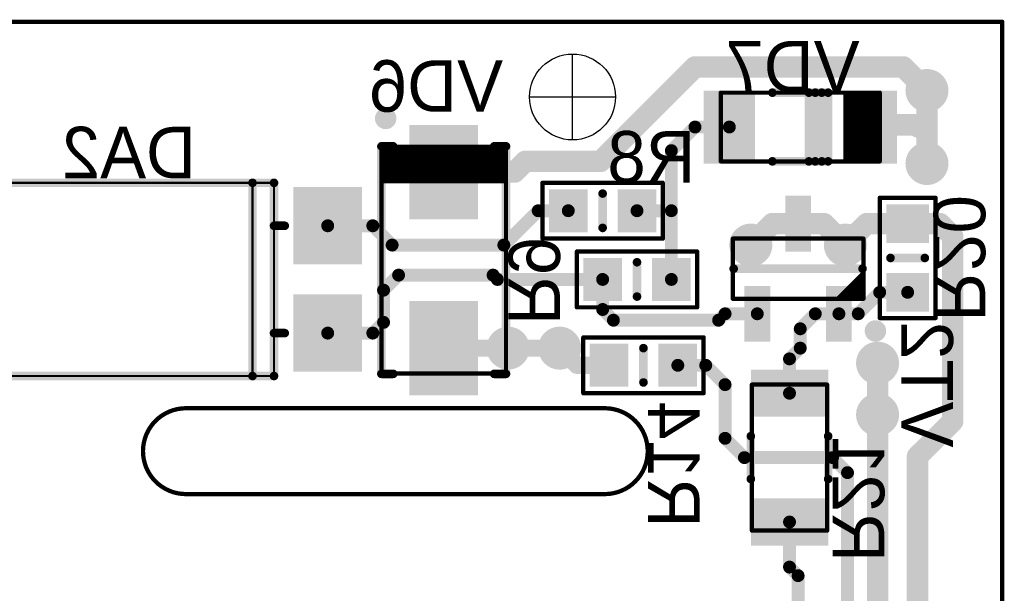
# Model space of a CAD drawing. Extents: x 99.9 to 148.1, y 49.9 to 76.1.
# Tile 7 of 7: x 125.1 to 148.1, y 62.7 to 76.1. Entities that reach past the tile are written whole.
import ezdxf

# ---------------------------------------------------------------- set-up
doc = ezdxf.new("R2010")
doc.units = 0
for name, color, linetype in [('Board', 3, 'CONTINUOUS'), ('Bot_Assy_SMD', 26, 'CONTINUOUS'), ('Bot_Attr_SMD', 24, 'CONTINUOUS'), ('Bot_Silk', 7, 'CONTINUOUS'), ('Bottom', 2, 'CONTINUOUS')]:
    doc.layers.add(name, color=color, linetype=linetype)

# ---------------------------------------------------------------- blocks, each defined once
blk = doc.blocks.new('UNIT_DISC')
at = {"linetype": 'CONTINUOUS', "const_width": 0.5}
blk.add_lwpolyline([(0.25, 0, 1), (-0.25, 0, 1)], format="xyb", close=True, dxfattribs=at)
blk = doc.blocks.new('SHAPE_EL_394_394_0_0_0_0')
at = {"xscale": 1.001, "yscale": 1.001, "zscale": 1.001}
blk.add_blockref('UNIT_DISC', (0, 0), dxfattribs=at)
blk = doc.blocks.new('06via11')
at = {"layer": 'Bottom'}
blk.add_blockref('SHAPE_EL_394_394_0_0_0_0', (0, 0), dxfattribs=at)
blk = doc.blocks.new('RESC1608X55N_802')
at = {"layer": 'Bot_Assy_SMD', "linetype": 'CONTINUOUS', "const_width": 0.1}
for points in [[(137.3, 72.25), (140.1, 72.25)], [(137.3, 70.95), (137.3, 72.25)], [(140.1, 72.25), (140.1, 70.95)], [(140.1, 70.95), (137.3, 70.95)]]:
    blk.add_lwpolyline(points, dxfattribs=at)
at = {"layer": 'Bot_Silk', "linetype": 'CONTINUOUS', "const_width": 0.2}
blk.add_lwpolyline([(138.7, 71.2), (138.7, 72)], dxfattribs=at)
at = {"layer": 'Bot_Assy_SMD', "xscale": 0.1, "yscale": 0.1, "zscale": 0.1}
for p in [(137.3, 72.25), (137.3, 72.25), (140.1, 72.25), (140.1, 72.25), (137.3, 70.95), (137.3, 70.95), (140.1, 70.95), (140.1, 70.95)]:
    blk.add_blockref('UNIT_DISC', p, dxfattribs=at)
at = {"layer": 'Bot_Silk', "xscale": 0.2, "yscale": 0.2, "zscale": 0.2}
for p in [(138.7, 72), (138.7, 71.2)]:
    blk.add_blockref('UNIT_DISC', p, dxfattribs=at)
blk = doc.blocks.new('SHAPE_SQ_393_354_0_0_0_0')
blk.add_solid([(-0.5, -0.45), (0.5, -0.45), (-0.5, 0.45), (0.5, 0.45)])
blk = doc.blocks.new('10x0921_F')
at = {"layer": 'Bottom'}
blk.add_blockref('SHAPE_SQ_393_354_0_0_0_0', (0, 0), dxfattribs=at)
blk = doc.blocks.new('10x095_F')
at = {"layer": 'Bottom'}
blk.add_blockref('SHAPE_SQ_393_354_0_0_0_0', (0, 0), dxfattribs=at)
blk = doc.blocks.new('R8')
blk.add_blockref('RESC1608X55N_802', (0, 0))
at = {"rotation": -270}
for name, p in [('10x095_F', (137.9, 71.6)), ('10x0921_F', (139.5, 71.6))]:
    blk.add_blockref(name, p, dxfattribs=at)
at = {"layer": 'Bot_Attr_SMD', "text_generation_flag": 2}
blk.add_text('R8', height=1.2, dxfattribs=at).set_placement((140.86092, 72.25625))
blk = doc.blocks.new('06via13')
at = {"layer": 'Bottom'}
blk.add_blockref('SHAPE_EL_394_394_0_0_0_0', (0, 0), dxfattribs=at)
blk = doc.blocks.new('06via19')
at = {"layer": 'Bottom'}
blk.add_blockref('SHAPE_EL_394_394_0_0_0_0', (0, 0), dxfattribs=at)
blk = doc.blocks.new('DIOM5027X244N_944')
at = {"layer": 'Bot_Assy_SMD', "linetype": 'CONTINUOUS', "const_width": 0.1}
for points in [[(133.55, 73.09), (136.45, 73.09)], [(133.55, 67.81), (133.55, 73.09)], [(136.45, 73.09), (136.45, 67.81)], [(136.45, 72.99), (133.55, 72.99)], [(136.45, 72.89), (133.55, 72.89)], [(136.45, 72.79), (133.55, 72.79)], [(136.45, 72.69), (133.55, 72.69)], [(136.45, 72.59), (133.55, 72.59)], [(136.45, 72.49), (133.55, 72.49)], [(136.45, 72.39), (133.55, 72.39)], [(136.45, 72.29), (133.55, 72.29)], [(136.45, 67.81), (133.55, 67.81)]]:
    blk.add_lwpolyline(points, dxfattribs=at)
at = {"layer": 'Bot_Silk', "linetype": 'CONTINUOUS', "const_width": 0.25}
blk.add_lwpolyline([(133.65, 73.625, 1), (133.65, 73.875, 1)], format="xyb", close=True, dxfattribs=at)
at = {"layer": 'Bot_Silk', "linetype": 'CONTINUOUS', "const_width": 0.2}
for points in [[(133.825, 73.1), (133.55, 73.1)], [(133.55, 73.1), (133.55, 67.8)], [(136.175, 73.1), (136.45, 73.1)], [(136.45, 73.1), (136.45, 67.8)], [(133.55, 67.8), (133.825, 67.8)], [(136.45, 67.8), (136.175, 67.8)]]:
    blk.add_lwpolyline(points, dxfattribs=at)
at = {"layer": 'Bot_Assy_SMD', "xscale": 0.1, "yscale": 0.1, "zscale": 0.1}
for p in [(133.55, 73.09), (133.55, 73.09), (136.45, 73.09), (136.45, 73.09), (133.55, 72.99), (133.55, 72.89), (136.45, 72.99), (136.45, 72.89), (133.55, 72.79), (133.55, 72.69), (136.45, 72.79), (136.45, 72.69), (133.55, 72.59), (133.55, 72.49), (133.55, 72.39), (136.45, 72.59), (136.45, 72.49), (136.45, 72.39), (133.55, 72.29), (136.45, 72.29), (133.55, 67.81), (133.55, 67.81), (136.45, 67.81), (136.45, 67.81)]:
    blk.add_blockref('UNIT_DISC', p, dxfattribs=at)
at = {"layer": 'Bot_Silk', "xscale": 0.2, "yscale": 0.2, "zscale": 0.2}
for p in [(133.55, 73.1), (133.55, 73.1), (133.825, 73.1), (136.175, 73.1), (136.45, 73.1), (136.45, 73.1), (133.55, 67.8), (133.55, 67.8), (133.825, 67.8), (136.175, 67.8), (136.45, 67.8), (136.45, 67.8)]:
    blk.add_blockref('UNIT_DISC', p, dxfattribs=at)
blk = doc.blocks.new('SHAPE_SQ_866_629_0_0_0_0')
blk.add_solid([(-1.1, -0.8), (1.1, -0.8), (-1.1, 0.8), (1.1, 0.8)])
blk = doc.blocks.new('22x1613_F')
at = {"layer": 'Bottom'}
blk.add_blockref('SHAPE_SQ_866_629_0_0_0_0', (0, 0), dxfattribs=at)
blk = doc.blocks.new('22x1619_F')
at = {"layer": 'Bottom'}
blk.add_blockref('SHAPE_SQ_866_629_0_0_0_0', (0, 0), dxfattribs=at)
blk = doc.blocks.new('VD6')
blk.add_blockref('DIOM5027X244N_944', (0, 0))
at = {"rotation": -270}
for name, p in [('22x1613_F', (135, 72.5)), ('22x1619_F', (135, 68.4))]:
    blk.add_blockref(name, p, dxfattribs=at)
at = {"layer": 'Bot_Attr_SMD', "text_generation_flag": 2}
blk.add_text('VD6', height=1.2, dxfattribs=at).set_placement((136.38281, 73.90625))
blk = doc.blocks.new('RESC1608X55N_997')
at = {"layer": 'Bot_Assy_SMD', "linetype": 'CONTINUOUS', "const_width": 0.1}
for points in [[(138.25, 68.65), (141.05, 68.65)], [(138.25, 67.35), (138.25, 68.65)], [(141.05, 68.65), (141.05, 67.35)], [(141.05, 67.35), (138.25, 67.35)]]:
    blk.add_lwpolyline(points, dxfattribs=at)
at = {"layer": 'Bot_Silk', "linetype": 'CONTINUOUS', "const_width": 0.2}
blk.add_lwpolyline([(139.65, 68.4), (139.65, 67.6)], dxfattribs=at)
at = {"layer": 'Bot_Assy_SMD', "xscale": 0.1, "yscale": 0.1, "zscale": 0.1}
for p in [(138.25, 68.65), (138.25, 68.65), (141.05, 68.65), (141.05, 68.65), (138.25, 67.35), (138.25, 67.35), (141.05, 67.35), (141.05, 67.35)]:
    blk.add_blockref('UNIT_DISC', p, dxfattribs=at)
at = {"layer": 'Bot_Silk', "xscale": 0.2, "yscale": 0.2, "zscale": 0.2}
for p in [(139.65, 68.4), (139.65, 67.6)]:
    blk.add_blockref('UNIT_DISC', p, dxfattribs=at)
blk = doc.blocks.new('10x0919_F')
at = {"layer": 'Bottom'}
blk.add_blockref('SHAPE_SQ_393_354_0_0_0_0', (0, 0), dxfattribs=at)
blk = doc.blocks.new('10x091_F')
at = {"layer": 'Bottom'}
blk.add_blockref('SHAPE_SQ_393_354_0_0_0_0', (0, 0), dxfattribs=at)
blk = doc.blocks.new('R14')
blk.add_blockref('RESC1608X55N_997', (0, 0))
at = {"rotation": -90}
for name, p in [('10x0919_F', (138.85, 68)), ('10x091_F', (140.45, 68))]:
    blk.add_blockref(name, p, dxfattribs=at)
at = {"layer": 'Bot_Attr_SMD', "text_generation_flag": 2}
blk.add_text('R14', height=1.2, rotation=-90, dxfattribs=at).set_placement((139.75625, 64.22032))
blk = doc.blocks.new('RESC3216X65N_1194')
at = {"layer": 'Bot_Assy_SMD', "linetype": 'CONTINUOUS', "const_width": 0.1}
for points in [[(142.175, 67.55), (143.925, 67.55)], [(142.175, 64.15), (142.175, 67.55)], [(143.925, 67.55), (143.925, 64.15)], [(143.925, 64.15), (142.175, 64.15)]]:
    blk.add_lwpolyline(points, dxfattribs=at)
at = {"layer": 'Bot_Silk', "linetype": 'CONTINUOUS', "const_width": 0.2}
for points in [[(142.15, 65.35), (142.15, 66.35)], [(143.95, 65.35), (143.95, 66.35)]]:
    blk.add_lwpolyline(points, dxfattribs=at)
at = {"layer": 'Bot_Assy_SMD', "xscale": 0.1, "yscale": 0.1, "zscale": 0.1}
for p in [(142.175, 67.55), (142.175, 67.55), (143.925, 67.55), (143.925, 67.55), (142.175, 64.15), (142.175, 64.15), (143.925, 64.15), (143.925, 64.15)]:
    blk.add_blockref('UNIT_DISC', p, dxfattribs=at)
at = {"layer": 'Bot_Silk', "xscale": 0.2, "yscale": 0.2, "zscale": 0.2}
for p in [(142.15, 66.35), (143.95, 66.35), (142.15, 65.35), (143.95, 65.35)]:
    blk.add_blockref('UNIT_DISC', p, dxfattribs=at)
blk = doc.blocks.new('SHAPE_SQ_708_433_0_0_0_0')
blk.add_solid([(-0.9, -0.55), (0.9, -0.55), (-0.9, 0.55), (0.9, 0.55)])
blk = doc.blocks.new('18x117_F')
at = {"layer": 'Bottom'}
blk.add_blockref('SHAPE_SQ_708_433_0_0_0_0', (0, 0), dxfattribs=at)
blk = doc.blocks.new('18x116_F')
at = {"layer": 'Bottom'}
blk.add_blockref('SHAPE_SQ_708_433_0_0_0_0', (0, 0), dxfattribs=at)
blk = doc.blocks.new('R21')
at = {"rotation": -180}
for name, p in [('18x116_F', (143.05, 67.35)), ('18x117_F', (143.05, 64.35))]:
    blk.add_blockref(name, p, dxfattribs=at)
blk.add_blockref('RESC3216X65N_1194', (0, 0))
at = {"layer": 'Bot_Attr_SMD', "text_generation_flag": 2}
blk.add_text('R21', height=1.2, rotation=-90, dxfattribs=at).set_placement((144.05625, 63.42032))
blk = doc.blocks.new('RESC1608X55N_1215')
at = {"layer": 'Bot_Assy_SMD', "linetype": 'CONTINUOUS', "const_width": 0.1}
for points in [[(138.1, 70.65), (140.9, 70.65)], [(138.1, 69.35), (138.1, 70.65)], [(140.9, 70.65), (140.9, 69.35)], [(140.9, 69.35), (138.1, 69.35)]]:
    blk.add_lwpolyline(points, dxfattribs=at)
at = {"layer": 'Bot_Silk', "linetype": 'CONTINUOUS', "const_width": 0.2}
blk.add_lwpolyline([(139.5, 69.6), (139.5, 70.4)], dxfattribs=at)
at = {"layer": 'Bot_Assy_SMD', "xscale": 0.1, "yscale": 0.1, "zscale": 0.1}
for p in [(138.1, 70.65), (138.1, 70.65), (140.9, 70.65), (140.9, 70.65), (138.1, 69.35), (138.1, 69.35), (140.9, 69.35), (140.9, 69.35)]:
    blk.add_blockref('UNIT_DISC', p, dxfattribs=at)
at = {"layer": 'Bot_Silk', "xscale": 0.2, "yscale": 0.2, "zscale": 0.2}
for p in [(139.5, 70.4), (139.5, 69.6)]:
    blk.add_blockref('UNIT_DISC', p, dxfattribs=at)
blk = doc.blocks.new('10x094_F')
at = {"layer": 'Bottom'}
blk.add_blockref('SHAPE_SQ_393_354_0_0_0_0', (0, 0), dxfattribs=at)
blk = doc.blocks.new('R9')
blk.add_blockref('RESC1608X55N_1215', (0, 0))
at = {"rotation": -270}
for name, p in [('10x094_F', (138.7, 70)), ('10x0921_F', (140.3, 70))]:
    blk.add_blockref(name, p, dxfattribs=at)
at = {"layer": 'Bot_Attr_SMD', "text_generation_flag": 2}
blk.add_text('R9', height=1.2, rotation=-90, dxfattribs=at).set_placement((136.50625, 68.93907))
blk = doc.blocks.new('RESC1608X55N_1234')
at = {"layer": 'Bot_Assy_SMD', "linetype": 'CONTINUOUS', "const_width": 0.1}
for points in [[(145.15, 69.1), (145.15, 71.9)], [(145.15, 71.9), (146.45, 71.9)], [(146.45, 71.9), (146.45, 69.1)], [(146.45, 69.1), (145.15, 69.1)]]:
    blk.add_lwpolyline(points, dxfattribs=at)
at = {"layer": 'Bot_Silk', "linetype": 'CONTINUOUS', "const_width": 0.2}
blk.add_lwpolyline([(145.4, 70.5), (146.2, 70.5)], dxfattribs=at)
at = {"layer": 'Bot_Assy_SMD', "xscale": 0.1, "yscale": 0.1, "zscale": 0.1}
for p in [(145.15, 71.9), (145.15, 71.9), (146.45, 71.9), (146.45, 71.9), (145.15, 69.1), (145.15, 69.1), (146.45, 69.1), (146.45, 69.1)]:
    blk.add_blockref('UNIT_DISC', p, dxfattribs=at)
at = {"layer": 'Bot_Silk', "xscale": 0.2, "yscale": 0.2, "zscale": 0.2}
for p in [(145.4, 70.5), (146.2, 70.5)]:
    blk.add_blockref('UNIT_DISC', p, dxfattribs=at)
blk = doc.blocks.new('10x096_F')
at = {"layer": 'Bottom'}
blk.add_blockref('SHAPE_SQ_393_354_0_0_0_0', (0, 0), dxfattribs=at)
blk = doc.blocks.new('10x0911_F')
at = {"layer": 'Bottom'}
blk.add_blockref('SHAPE_SQ_393_354_0_0_0_0', (0, 0), dxfattribs=at)
blk = doc.blocks.new('R20')
for name, p in [('RESC1608X55N_1234', (0, 0)), ('10x0911_F', (145.8, 71.3)), ('10x096_F', (145.8, 69.7))]:
    blk.add_blockref(name, p)
at = {"layer": 'Bot_Attr_SMD', "text_generation_flag": 2}
blk.add_text('R20', height=1.2, rotation=-90, dxfattribs=at).set_placement((146.40625, 69.02032))
blk = doc.blocks.new('SOT95P237X112_3N_1391')
at = {"layer": 'Bot_Assy_SMD', "linetype": 'CONTINUOUS', "const_width": 0.1}
for points in [[(141.73, 69.55), (141.73, 70.95)], [(141.73, 70.95), (144.77, 70.95)], [(144.77, 70.95), (144.77, 69.55)], [(144.17, 69.55), (144.77, 70.15)], [(144.27, 69.55), (144.77, 70.05)], [(144.37, 69.55), (144.77, 69.95)], [(144.47, 69.55), (144.77, 69.85)], [(144.57, 69.55), (144.77, 69.75)], [(144.67, 69.55), (144.77, 69.65)], [(144.77, 69.55), (141.73, 69.55)]]:
    blk.add_lwpolyline(points, dxfattribs=at)
at = {"layer": 'Bot_Silk', "linetype": 'CONTINUOUS', "const_width": 0.2}
blk.add_lwpolyline([(141.75, 70.25), (144.75, 70.25)], dxfattribs=at)
at = {"layer": 'Bot_Silk', "linetype": 'CONTINUOUS', "const_width": 0.25}
blk.add_lwpolyline([(145.05, 68.925, 1), (145.05, 68.675, 1)], format="xyb", close=True, dxfattribs=at)
at = {"layer": 'Bot_Assy_SMD', "xscale": 0.1, "yscale": 0.1, "zscale": 0.1}
for p in [(141.73, 70.95), (141.73, 70.95), (144.77, 70.95), (144.77, 70.95), (144.77, 70.15), (144.77, 70.05), (144.77, 69.95), (144.77, 69.85), (144.77, 69.75), (144.77, 69.65), (141.73, 69.55), (141.73, 69.55), (144.17, 69.55), (144.27, 69.55), (144.37, 69.55), (144.47, 69.55), (144.57, 69.55), (144.67, 69.55), (144.77, 69.55), (144.77, 69.55)]:
    blk.add_blockref('UNIT_DISC', p, dxfattribs=at)
at = {"layer": 'Bot_Silk', "xscale": 0.2, "yscale": 0.2, "zscale": 0.2}
for p in [(141.75, 70.25), (144.75, 70.25)]:
    blk.add_blockref('UNIT_DISC', p, dxfattribs=at)
blk = doc.blocks.new('SHAPE_SQ_511_236_0_0_0_0')
blk.add_solid([(-0.65, -0.3), (0.65, -0.3), (-0.65, 0.3), (0.65, 0.3)])
blk = doc.blocks.new('13x06a4_F')
at = {"layer": 'Bot_Assy_SMD'}
blk.add_blockref('SHAPE_SQ_511_236_0_0_0_0', (0, 0), dxfattribs=at)
at = {"layer": 'Bottom'}
blk.add_blockref('SHAPE_SQ_511_236_0_0_0_0', (0, 0), dxfattribs=at)
blk = doc.blocks.new('13x06a6_F')
at = {"layer": 'Bot_Assy_SMD'}
blk.add_blockref('SHAPE_SQ_511_236_0_0_0_0', (0, 0), dxfattribs=at)
at = {"layer": 'Bottom'}
blk.add_blockref('SHAPE_SQ_511_236_0_0_0_0', (0, 0), dxfattribs=at)
blk = doc.blocks.new('13x06a11_F')
at = {"layer": 'Bot_Assy_SMD'}
blk.add_blockref('SHAPE_SQ_511_236_0_0_0_0', (0, 0), dxfattribs=at)
at = {"layer": 'Bottom'}
blk.add_blockref('SHAPE_SQ_511_236_0_0_0_0', (0, 0), dxfattribs=at)
blk = doc.blocks.new('VT2')
at = {"rotation": -90}
for name, p in [('13x06a11_F', (143.25, 71.3)), ('13x06a4_F', (142.3, 69.2)), ('13x06a6_F', (144.2, 69.2))]:
    blk.add_blockref(name, p, dxfattribs=at)
blk.add_blockref('SOT95P237X112_3N_1391', (0, 0))
at = {"layer": 'Bot_Attr_SMD', "text_generation_flag": 2}
blk.add_text('VT2', height=1.2, rotation=-90, dxfattribs=at).set_placement((145.65625, 66.08438))
blk = doc.blocks.new('DIOMELF3515N_1418')
at = {"layer": 'Bot_Assy_SMD', "linetype": 'CONTINUOUS', "const_width": 0.1}
for points in [[(141.45, 74.35), (145.15, 74.35)], [(141.45, 72.75), (141.45, 74.35)], [(144.35, 72.75), (144.35, 74.35)], [(144.45, 72.75), (144.45, 74.35)], [(144.55, 72.75), (144.55, 74.35)], [(144.65, 72.75), (144.65, 74.35)], [(144.75, 72.75), (144.75, 74.35)], [(144.85, 72.75), (144.85, 74.35)], [(144.95, 72.75), (144.95, 74.35)], [(145.05, 72.75), (145.05, 74.35)], [(145.15, 74.35), (145.15, 72.75)], [(145.15, 72.75), (141.45, 72.75)]]:
    blk.add_lwpolyline(points, dxfattribs=at)
at = {"layer": 'Bot_Silk', "linetype": 'CONTINUOUS', "const_width": 0.2}
for points in [[(143.95, 74.35), (142.65, 74.35)], [(143.5, 72.75), (143.5, 74.35)], [(143.65, 72.75), (143.65, 74.35)], [(143.8, 72.75), (143.8, 74.35)], [(143.95, 74.35), (143.95, 72.75)], [(143.95, 72.75), (142.65, 72.75)]]:
    blk.add_lwpolyline(points, dxfattribs=at)
at = {"layer": 'Bot_Silk', "linetype": 'CONTINUOUS', "const_width": 0.25}
blk.add_lwpolyline([(145.925, 73.55, 1), (146.175, 73.55, 1)], format="xyb", close=True, dxfattribs=at)
at = {"layer": 'Bot_Assy_SMD', "xscale": 0.1, "yscale": 0.1, "zscale": 0.1}
for p in [(141.45, 74.35), (141.45, 74.35), (144.35, 74.35), (144.45, 74.35), (144.55, 74.35), (144.65, 74.35), (144.75, 74.35), (144.85, 74.35), (144.95, 74.35), (145.05, 74.35), (145.15, 74.35), (145.15, 74.35), (141.45, 72.75), (141.45, 72.75), (144.35, 72.75), (144.45, 72.75), (144.55, 72.75), (144.65, 72.75), (144.75, 72.75), (144.85, 72.75), (144.95, 72.75), (145.05, 72.75), (145.15, 72.75), (145.15, 72.75)]:
    blk.add_blockref('UNIT_DISC', p, dxfattribs=at)
at = {"layer": 'Bot_Silk', "xscale": 0.2, "yscale": 0.2, "zscale": 0.2}
for p in [(142.65, 74.35), (143.5, 74.35), (143.65, 74.35), (143.8, 74.35), (143.95, 74.35), (143.95, 74.35), (142.65, 72.75), (143.5, 72.75), (143.65, 72.75), (143.8, 72.75), (143.95, 72.75), (143.95, 72.75)]:
    blk.add_blockref('UNIT_DISC', p, dxfattribs=at)
blk = doc.blocks.new('SHAPE_SQ_669_472_0_0_0_0')
blk.add_solid([(-0.85, -0.6), (0.85, -0.6), (-0.85, 0.6), (0.85, 0.6)])
blk = doc.blocks.new('17x1213_F')
at = {"layer": 'Bottom'}
blk.add_blockref('SHAPE_SQ_669_472_0_0_0_0', (0, 0), dxfattribs=at)
blk = doc.blocks.new('17x1221_F')
at = {"layer": 'Bottom'}
blk.add_blockref('SHAPE_SQ_669_472_0_0_0_0', (0, 0), dxfattribs=at)
blk = doc.blocks.new('VD7')
at = {"rotation": -90}
for name, p in [('17x1221_F', (141.65, 73.55)), ('17x1213_F', (144.95, 73.55))]:
    blk.add_blockref(name, p, dxfattribs=at)
blk.add_blockref('DIOMELF3515N_1418', (0, 0))
at = {"layer": 'Bot_Attr_SMD', "text_generation_flag": 2}
blk.add_text('VD7', height=1.2, dxfattribs=at).set_placement((144.68281, 74.35625))
blk = doc.blocks.new('UNIT_CIRCLE')
at = {"linetype": 'CONTINUOUS'}
blk.add_circle((0, 0), 0.5, dxfattribs=at)
blk = doc.blocks.new('SHAPE_MH_787_787_0_0_0_0')
at = {"linetype": 'CONTINUOUS'}
for p, q in [((0, -1), (0, 1)), ((-1, 0), (1, 0))]:
    blk.add_line(p, q, dxfattribs=at)
at = {"xscale": 2, "yscale": 2, "zscale": 2}
blk.add_blockref('UNIT_CIRCLE', (0, 0), dxfattribs=at)
blk = doc.blocks.new('otv20_ps')
at = {"layer": 'Bottom'}
blk.add_blockref('SHAPE_MH_787_787_0_0_0_0', (0, 0), dxfattribs=at)
blk = doc.blocks.new('3')
blk.add_blockref('otv20_ps', (138, 74.25))
blk = doc.blocks.new('OPTO_FIRECHILD_H11A817S_1581')
at = {"layer": 'Bot_Assy_SMD', "linetype": 'CONTINUOUS', "const_width": 0.05}
for points in [[(124.55, 72.25), (124.55, 67.75)], [(131.05, 72.25), (124.55, 72.25)], [(130.55, 72.25), (130.55, 67.75)], [(131.05, 67.75), (131.05, 72.25)], [(124.55, 67.75), (131.05, 67.75)]]:
    blk.add_lwpolyline(points, dxfattribs=at)
at = {"layer": 'Bot_Silk', "linetype": 'CONTINUOUS', "const_width": 0.2}
for points in [[(124.55, 67.75), (124.55, 72.25)], [(124.55, 72.25), (131.05, 72.25)], [(130.55, 72.25), (130.55, 67.75)], [(131.05, 72.25), (131.05, 67.75)], [(124.55, 71.25), (124.3, 71.25)], [(131.3, 71.25), (131.05, 71.25)], [(124.55, 68.75), (124.3, 68.75)], [(131.3, 68.75), (131.05, 68.75)], [(131.05, 67.75), (124.55, 67.75)]]:
    blk.add_lwpolyline(points, dxfattribs=at)
at = {"layer": 'Bot_Assy_SMD', "xscale": 0.05, "yscale": 0.05, "zscale": 0.05}
for p in [(124.55, 72.25), (124.55, 72.25), (130.55, 72.25), (131.05, 72.25), (131.05, 72.25), (124.55, 67.75), (124.55, 67.75), (130.55, 67.75), (131.05, 67.75), (131.05, 67.75)]:
    blk.add_blockref('UNIT_DISC', p, dxfattribs=at)
at = {"layer": 'Bot_Silk', "xscale": 0.2, "yscale": 0.2, "zscale": 0.2}
for p in [(124.55, 72.25), (124.55, 72.25), (130.55, 72.25), (131.05, 72.25), (131.05, 72.25), (124.3, 71.25), (124.55, 71.25), (131.05, 71.25), (131.3, 71.25), (124.3, 68.75), (124.55, 68.75), (131.05, 68.75), (131.3, 68.75), (124.55, 67.75), (124.55, 67.75), (130.55, 67.75), (131.05, 67.75), (131.05, 67.75)]:
    blk.add_blockref('UNIT_DISC', p, dxfattribs=at)
blk = doc.blocks.new('SHAPE_SQ_629_708_0_0_0_0')
blk.add_solid([(-0.8, -0.9), (0.8, -0.9), (-0.8, 0.9), (0.8, 0.9)])
blk = doc.blocks.new('16x18a26_F')
at = {"layer": 'Bot_Assy_SMD'}
blk.add_blockref('SHAPE_SQ_629_708_0_0_0_0', (0, 0), dxfattribs=at)
at = {"layer": 'Bottom'}
blk.add_blockref('SHAPE_SQ_629_708_0_0_0_0', (0, 0), dxfattribs=at)
blk = doc.blocks.new('16x18a14_F')
at = {"layer": 'Bot_Assy_SMD'}
blk.add_blockref('SHAPE_SQ_629_708_0_0_0_0', (0, 0), dxfattribs=at)
at = {"layer": 'Bottom'}
blk.add_blockref('SHAPE_SQ_629_708_0_0_0_0', (0, 0), dxfattribs=at)
blk = doc.blocks.new('16x18a5_F')
at = {"layer": 'Bot_Assy_SMD'}
blk.add_blockref('SHAPE_SQ_629_708_0_0_0_0', (0, 0), dxfattribs=at)
at = {"layer": 'Bottom'}
blk.add_blockref('SHAPE_SQ_629_708_0_0_0_0', (0, 0), dxfattribs=at)
blk = doc.blocks.new('16x18a4_F')
at = {"layer": 'Bot_Assy_SMD'}
blk.add_blockref('SHAPE_SQ_629_708_0_0_0_0', (0, 0), dxfattribs=at)
at = {"layer": 'Bottom'}
blk.add_blockref('SHAPE_SQ_629_708_0_0_0_0', (0, 0), dxfattribs=at)
blk = doc.blocks.new('DA2')
for name, p in [('OPTO_FIRECHILD_H11A817S_1581', (0, 0)), ('16x18a26_F', (123.3, 71.25)), ('16x18a5_F', (132.3, 71.25)), ('16x18a14_F', (123.3, 68.75)), ('16x18a4_F', (132.3, 68.75))]:
    blk.add_blockref(name, p)
at = {"layer": 'Bot_Attr_SMD', "text_generation_flag": 2}
blk.add_text('DA2', height=1.2, dxfattribs=at).set_placement((129.23281, 72.35625))

msp = doc.modelspace()

# ---------------------------------------------------------------- linework, layer by layer
at = {"layer": 'Board', "linetype": 'CONTINUOUS', "const_width": 0.1}
for points in [[(148, 76), (100, 76)], [(148, 76), (148, 50)], [(138.75, 67), (129, 67)], [(138.75, 65), (129, 65)]]:
    msp.add_lwpolyline(points, dxfattribs=at)
for points in [[(129, 67, 1), (129, 65, 1)], [(138.75, 65, 1), (138.75, 67, 1)]]:
    msp.add_lwpolyline(points, format="xyb", dxfattribs=at)
at = {"layer": 'Bottom', "linetype": 'CONTINUOUS'}
for points, const_width in [([(140.85, 74.95), (138.65, 72.75)], 0.5), ([(145.7, 74.95), (140.85, 74.95)], 0.5), ([(146.25, 74.4), (145.7, 74.95)], 0.5), ([(146.25, 73.6), (146.25, 74.4)], 0.5), ([(144.95, 73.6), (146.25, 73.6)], 0.5), ([(144.95, 73.6), (144.95, 73.55)], 0.5), ([(146.25, 72.7), (146.25, 73.6)], 0.5), ([(140.85, 73.55), (140.3, 73)], 0.3), ([(141.65, 73.55), (140.85, 73.55)], 0.3), ([(140.3, 73), (140.3, 71.6)], 0.3), ([(136.65, 72.5), (136.9, 72.75)], 0.5), ([(138.65, 72.75), (136.9, 72.75)], 0.5), ([(135, 72.5), (136.65, 72.5)], 0.5), ([(136.4, 70.8), (137.2, 71.6)], 0.3), ([(137.2, 71.6), (137.9, 71.6)], 0.3), ([(139.5, 71.6), (140.3, 71.6)], 0.3), ([(140.3, 70), (140.3, 71.6)], 0.3), ([(142.15, 70.8), (142.65, 71.3)], 0.5), ([(142.65, 71.3), (143.25, 71.3)], 0.5), ([(143.25, 71.3), (143.85, 71.3)], 0.5), ([(143.85, 71.3), (144.35, 70.8)], 0.5), ([(144.35, 70.8), (144.85, 71.3)], 0.5), ([(144.85, 71.3), (145.8, 71.3)], 0.5), ([(145.8, 71.3), (146.55, 71.3)], 0.5), ([(146.55, 71.3), (146.85, 71)], 0.5), ([(132.3, 71.25), (133.35, 71.25)], 0.3), ([(133.35, 71.25), (133.8, 70.8)], 0.3), ([(146.85, 71), (146.85, 66.7)], 0.5), ([(133.8, 70.8), (136.4, 70.8)], 0.3), ([(133.6, 69.75), (133.95, 70.1)], 0.3), ([(133.95, 70.1), (136.15, 70.1)], 0.3), ([(136.25, 70), (136.15, 70.1)], 0.3), ([(138.7, 70), (136.25, 70)], 0.3), ([(138.7, 70), (138.7, 69.3)], 0.3), ([(133.6, 69.75), (133.6, 69)], 0.3), ([(145.15, 69.7), (144.65, 69.2)], 0.3), ([(145.15, 69.7), (145.8, 69.7)], 0.3), ([(138.7, 69.3), (138.95, 69.05)], 0.3), ([(141.4, 69.05), (141.55, 69.2)], 0.3), ([(141.55, 69.2), (142.3, 69.2)], 0.3), ([(143.65, 69.2), (143.3, 68.85)], 0.3), ([(143.65, 69.2), (144.2, 69.2)], 0.3), ([(144.2, 69.2), (144.65, 69.2)], 0.3), ([(133.35, 68.75), (133.6, 69)], 0.3), ([(138.95, 69.05), (141.4, 69.05)], 0.3), ([(143.3, 68.4), (143.3, 68.85)], 0.3), ([(132.3, 68.75), (133.35, 68.75)], 0.3), ([(135, 68.4), (136.5, 68.4)], 0.4), ([(136.5, 68.4), (137.7, 68.4)], 0.4), ([(138.1, 68), (137.7, 68.4)], 0.4), ([(143.05, 68.15), (143.3, 68.4)], 0.3), ([(138.85, 68), (138.1, 68)], 0.4), ([(140.45, 68), (141.1, 68)], 0.3), ([(141.1, 68), (141.55, 67.55)], 0.3), ([(143.05, 67.35), (143.05, 68.15)], 0.3), ([(145.1, 66.85), (145.1, 68.05)], 0.5), ([(141.55, 66.3), (141.55, 67.55)], 0.3), ([(145.1, 55.05), (145.1, 66.85)], 0.5), ([(146.03, 65.88), (146.85, 66.7)], 0.5), ([(142, 65.85), (141.55, 66.3)], 0.3), ([(146.03, 53.5), (146.03, 65.88)], 0.5), ([(142, 65.85), (144.05, 65.85)], 0.3), ([(144.4, 65.5), (144.05, 65.85)], 0.3), ([(144.4, 65.5), (144.4, 55.6)], 0.3), ([(143.05, 64.35), (143.05, 63.3)], 0.3), ([(143.05, 63.3), (143.25, 63.1)], 0.3), ([(143.25, 55.75), (143.25, 63.1)], 0.3)]:
    msp.add_lwpolyline(points, dxfattribs=dict(at, const_width=const_width))

# ---------------------------------------------------------------- block references
for name, p in [('VD7', (0, 0)), ('3', (0, 0)), ('VD6', (0, 0)), ('06via13', (146.25, 74.4)), ('DA2', (0, 0)), ('R8', (0, 0)), ('06via13', (146.25, 72.7)), ('VT2', (0, 0)), ('R20', (0, 0)), ('06via11', (142.15, 70.8)), ('06via11', (144.35, 70.8)), ('R9', (0, 0)), ('06via19', (136.5, 68.4)), ('06via19', (137.7, 68.4)), ('R14', (0, 0)), ('06via13', (145.1, 68.05)), ('R21', (0, 0)), ('06via13', (145.1, 66.85))]:
    msp.add_blockref(name, p)
at = {"layer": 'Board', "xscale": 0.1, "yscale": 0.1, "zscale": 0.1}
for p in [(148, 76), (148, 76), (129, 67), (129, 67), (138.75, 67), (138.75, 67), (129, 65), (129, 65), (138.75, 65), (138.75, 65)]:
    msp.add_blockref('UNIT_DISC', p, dxfattribs=at)
at = {"layer": 'Bottom'}
for p, xscale, yscale, zscale in [((140.85, 74.95), 0.5, 0.5, 0.5), ((140.85, 74.95), 0.5, 0.5, 0.5), ((145.7, 74.95), 0.5, 0.5, 0.5), ((145.7, 74.95), 0.5, 0.5, 0.5), ((146.25, 74.4), 0.5, 0.5, 0.5), ((146.25, 74.4), 0.5, 0.5, 0.5), ((144.95, 73.6), 0.5, 0.5, 0.5), ((144.95, 73.6), 0.5, 0.5, 0.5), ((146.25, 73.6), 0.5, 0.5, 0.5), ((146.25, 73.6), 0.5, 0.5, 0.5), ((146.25, 73.6), 0.5, 0.5, 0.5), ((140.85, 73.55), 0.3, 0.3, 0.3), ((140.85, 73.55), 0.3, 0.3, 0.3), ((141.65, 73.55), 0.3, 0.3, 0.3), ((144.95, 73.55), 0.5, 0.5, 0.5), ((140.3, 73), 0.3, 0.3, 0.3), ((140.3, 73), 0.3, 0.3, 0.3), ((136.9, 72.75), 0.5, 0.5, 0.5), ((136.9, 72.75), 0.5, 0.5, 0.5), ((138.65, 72.75), 0.5, 0.5, 0.5), ((138.65, 72.75), 0.5, 0.5, 0.5), ((146.25, 72.7), 0.5, 0.5, 0.5), ((135, 72.5), 0.5, 0.5, 0.5), ((136.65, 72.5), 0.5, 0.5, 0.5), ((136.65, 72.5), 0.5, 0.5, 0.5), ((137.2, 71.6), 0.3, 0.3, 0.3), ((137.2, 71.6), 0.3, 0.3, 0.3), ((137.9, 71.6), 0.3, 0.3, 0.3), ((139.5, 71.6), 0.3, 0.3, 0.3), ((140.3, 71.6), 0.3, 0.3, 0.3), ((140.3, 71.6), 0.3, 0.3, 0.3), ((140.3, 71.6), 0.3, 0.3, 0.3), ((142.65, 71.3), 0.5, 0.5, 0.5), ((142.65, 71.3), 0.5, 0.5, 0.5), ((143.25, 71.3), 0.5, 0.5, 0.5), ((143.25, 71.3), 0.5, 0.5, 0.5), ((143.85, 71.3), 0.5, 0.5, 0.5), ((143.85, 71.3), 0.5, 0.5, 0.5), ((144.85, 71.3), 0.5, 0.5, 0.5), ((144.85, 71.3), 0.5, 0.5, 0.5), ((145.8, 71.3), 0.5, 0.5, 0.5), ((145.8, 71.3), 0.5, 0.5, 0.5), ((146.55, 71.3), 0.5, 0.5, 0.5), ((146.55, 71.3), 0.5, 0.5, 0.5), ((132.3, 71.25), 0.3, 0.3, 0.3), ((133.35, 71.25), 0.3, 0.3, 0.3), ((133.35, 71.25), 0.3, 0.3, 0.3), ((146.85, 71), 0.5, 0.5, 0.5), ((146.85, 71), 0.5, 0.5, 0.5), ((133.8, 70.8), 0.3, 0.3, 0.3), ((133.8, 70.8), 0.3, 0.3, 0.3), ((136.4, 70.8), 0.3, 0.3, 0.3), ((136.4, 70.8), 0.3, 0.3, 0.3), ((142.15, 70.8), 0.5, 0.5, 0.5), ((144.35, 70.8), 0.5, 0.5, 0.5), ((144.35, 70.8), 0.5, 0.5, 0.5), ((133.95, 70.1), 0.3, 0.3, 0.3), ((133.95, 70.1), 0.3, 0.3, 0.3), ((136.15, 70.1), 0.3, 0.3, 0.3), ((136.15, 70.1), 0.3, 0.3, 0.3), ((136.25, 70), 0.3, 0.3, 0.3), ((136.25, 70), 0.3, 0.3, 0.3), ((138.7, 70), 0.3, 0.3, 0.3), ((138.7, 70), 0.3, 0.3, 0.3), ((140.3, 70), 0.3, 0.3, 0.3), ((133.6, 69.75), 0.3, 0.3, 0.3), ((133.6, 69.75), 0.3, 0.3, 0.3), ((145.15, 69.7), 0.3, 0.3, 0.3), ((145.15, 69.7), 0.3, 0.3, 0.3), ((145.8, 69.7), 0.3, 0.3, 0.3), ((138.7, 69.3), 0.3, 0.3, 0.3), ((138.7, 69.3), 0.3, 0.3, 0.3), ((141.55, 69.2), 0.3, 0.3, 0.3), ((141.55, 69.2), 0.3, 0.3, 0.3), ((142.3, 69.2), 0.3, 0.3, 0.3), ((143.65, 69.2), 0.3, 0.3, 0.3), ((143.65, 69.2), 0.3, 0.3, 0.3), ((144.2, 69.2), 0.3, 0.3, 0.3), ((144.2, 69.2), 0.3, 0.3, 0.3), ((144.65, 69.2), 0.3, 0.3, 0.3), ((144.65, 69.2), 0.3, 0.3, 0.3), ((133.6, 69), 0.3, 0.3, 0.3), ((133.6, 69), 0.3, 0.3, 0.3), ((138.95, 69.05), 0.3, 0.3, 0.3), ((138.95, 69.05), 0.3, 0.3, 0.3), ((141.4, 69.05), 0.3, 0.3, 0.3), ((141.4, 69.05), 0.3, 0.3, 0.3), ((143.3, 68.85), 0.3, 0.3, 0.3), ((143.3, 68.85), 0.3, 0.3, 0.3), ((132.3, 68.75), 0.3, 0.3, 0.3), ((133.35, 68.75), 0.3, 0.3, 0.3), ((133.35, 68.75), 0.3, 0.3, 0.3), ((135, 68.4), 0.4, 0.4, 0.4), ((136.5, 68.4), 0.4, 0.4, 0.4), ((136.5, 68.4), 0.4, 0.4, 0.4), ((137.7, 68.4), 0.4, 0.4, 0.4), ((137.7, 68.4), 0.4, 0.4, 0.4), ((143.3, 68.4), 0.3, 0.3, 0.3), ((143.3, 68.4), 0.3, 0.3, 0.3), ((138.1, 68), 0.4, 0.4, 0.4), ((138.1, 68), 0.4, 0.4, 0.4), ((138.85, 68), 0.4, 0.4, 0.4), ((140.45, 68), 0.3, 0.3, 0.3), ((141.1, 68), 0.3, 0.3, 0.3), ((141.1, 68), 0.3, 0.3, 0.3), ((143.05, 68.15), 0.3, 0.3, 0.3), ((143.05, 68.15), 0.3, 0.3, 0.3), ((145.1, 68.05), 0.5, 0.5, 0.5), ((141.55, 67.55), 0.3, 0.3, 0.3), ((141.55, 67.55), 0.3, 0.3, 0.3), ((143.05, 67.35), 0.3, 0.3, 0.3), ((145.1, 66.85), 0.5, 0.5, 0.5), ((145.1, 66.85), 0.5, 0.5, 0.5), ((146.85, 66.7), 0.5, 0.5, 0.5), ((146.85, 66.7), 0.5, 0.5, 0.5), ((141.55, 66.3), 0.3, 0.3, 0.3), ((141.55, 66.3), 0.3, 0.3, 0.3), ((146.03, 65.88), 0.5, 0.5, 0.5), ((146.03, 65.88), 0.5, 0.5, 0.5), ((142, 65.85), 0.3, 0.3, 0.3), ((142, 65.85), 0.3, 0.3, 0.3), ((144.05, 65.85), 0.3, 0.3, 0.3), ((144.05, 65.85), 0.3, 0.3, 0.3), ((144.4, 65.5), 0.3, 0.3, 0.3), ((144.4, 65.5), 0.3, 0.3, 0.3), ((143.05, 64.35), 0.3, 0.3, 0.3), ((143.05, 63.3), 0.3, 0.3, 0.3), ((143.05, 63.3), 0.3, 0.3, 0.3), ((143.25, 63.1), 0.3, 0.3, 0.3), ((143.25, 63.1), 0.3, 0.3, 0.3)]:
    msp.add_blockref('UNIT_DISC', p, dxfattribs=dict(at, xscale=xscale, yscale=yscale, zscale=zscale))

doc.saveas('drawing.dxf')
